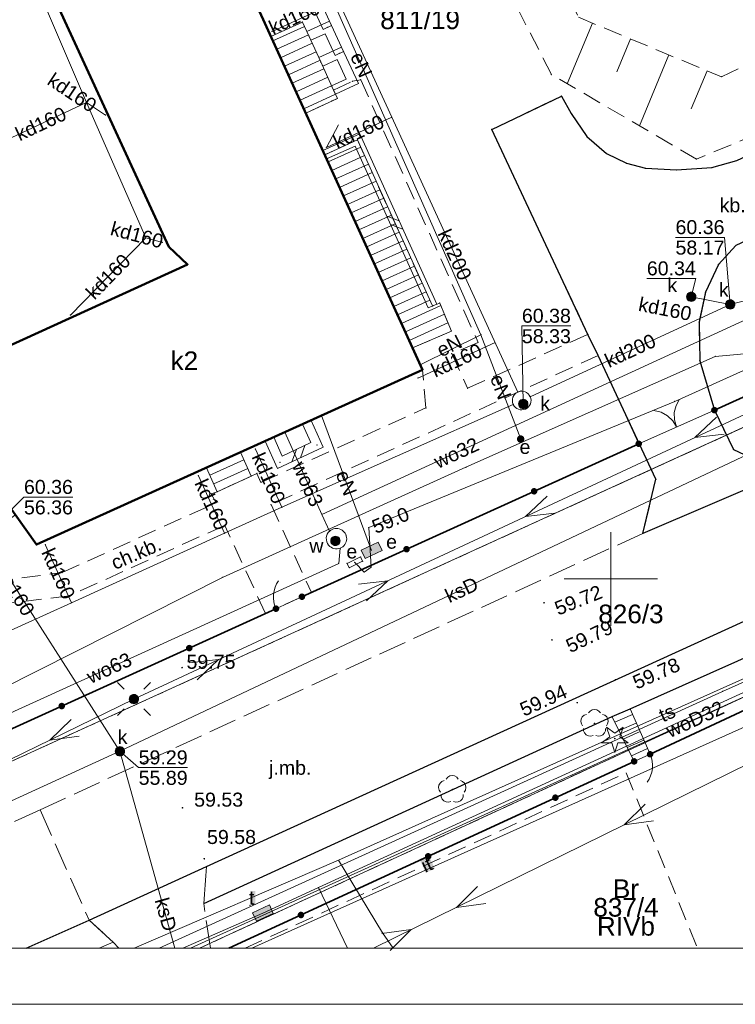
# Model space of a CAD drawing. Extents: x 6453267 to 6453477, y 5887877 to 5888047.
# Tile 2 of 8: x 6453318 to 6453357, y 5887877 to 5887930. Entities that reach past the tile are written whole.
import ezdxf
from ezdxf.enums import TextEntityAlignment as Align

# ---------------------------------------------------------------- set-up
doc = ezdxf.new("R2010")
doc.units = 0
doc.header["$PDSIZE"] = 0.75
for name, pattern in [('PRZER1-1', [2, 1, -1]), ('PRZER2-1', [3, 2, -1]), ('PRZER3-1', [4, 3, -1])]:
    doc.linetypes.add(name, pattern=pattern)
doc.layers.get('0').update_dxf_attribs({"linetype": 'CONTINUOUS', "lineweight": 13})
for name, color, linetype, lineweight in [('018', 7, 'CONTINUOUS', 15), ('GESBZO', 7, 'CONTINUOUS', 50), ('GESBZO_O', 7, 'CONTINUOUS', 50), ('GESDZI', 7, 'CONTINUOUS', 18), ('GESDZI_O', 7, 'CONTINUOUS', 18), ('GESKKL_O', 7, 'CONTINUOUS', 18), ('GESSCH', 7, 'CONTINUOUS', 18), ('GESUZY_O', 7, 'CONTINUOUS', 18), ('GSLDSO', 7, 'CONTINUOUS', 18), ('GSLKBR', 7, 'CONTINUOUS', 18), ('GSLKFU', 7, 'CONTINUOUS', 18), ('GSLKOG', 7, 'CONTINUOUS', 35), ('GSLKRW', 7, 'CONTINUOUS', 25), ('GSLTZI', 7, 'PRZER2-1', 18), ('GSLTZI_O', 7, 'PRZER2-1', 18), ('GSPPRB', 7, 'CONTINUOUS', 18), ('GSPWPS', 7, 'CONTINUOUS', 13), ('GSPWPS_O', 7, 'CONTINUOUS', 13), ('GSSKOA', 7, 'PRZER3-1', 18), ('GSSKOA_O', 7, 'PRZER3-1', 18), ('GSSKOD', 7, 'PRZER2-1', 18), ('GSSKOD_O', 7, 'PRZER2-1', 18), ('GSSOTW', 7, 'PRZER3-1', 18), ('GSSOTW_O', 7, 'PRZER3-1', 18), ('GSSZSN', 7, 'PRZER2-1', 18), ('GUPELA', 7, 'CONTINUOUS', 18), ('GUPIWZ', 7, 'CONTINUOUS', 18), ('GUPIWZ_O', 7, 'CONTINUOUS', 18), ('GUPPRZ', 7, 'CONTINUOUS', 18), ('GUPPRZ_O', 7, 'CONTINUOUS', 18), ('GUSIKP', 7, 'CONTINUOUS', 18)]:
    doc.layers.add(name, color=color, linetype=linetype, lineweight=lineweight)
for name, color, linetype, lineweight, true_color in [('GESKKL', 7, 'PRZER3-1', 18, 0x24bc24), ('GESUZY', 7, 'PRZER1-1', 18, 0x008000), ('GSPRDI', 7, 'CONTINUOUS', 18, 0x008000), ('GSPRDL', 7, 'CONTINUOUS', 18, 0x008000), ('GULEPR', 1, 'CONTINUOUS', 18, 0xff0000), ('GULEPR_O', 1, 'CONTINUOUS', 18, 0xff0000), ('GULGPR', 7, 'CONTINUOUS', 18, 0xbfbf00), ('GULKPR', 7, 'CONTINUOUS', 18, 0x803300), ('GULKPR_O', 7, 'CONTINUOUS', 18, 0x803300), ('GULTPR', 7, 'CONTINUOUS', 18, 0xff9100), ('GULTPR_O', 7, 'CONTINUOUS', 18, 0xff9100), ('GULWPR', 5, 'CONTINUOUS', 18, 0x0000ff), ('GULWPR_O', 5, 'CONTINUOUS', 18, 0x0000ff), ('GUPESE', 1, 'CONTINUOUS', 18, 0xff0000), ('GUPESE_O', 1, 'CONTINUOUS', 18, 0xff0000), ('GUPEUT', 1, 'CONTINUOUS', 18, 0xff0000), ('GUPEUT_O', 1, 'CONTINUOUS', 18, 0xff0000), ('GUPKSD', 7, 'CONTINUOUS', 18, 0x803300), ('GUPKSD_O', 7, 'CONTINUOUS', 18, 0x803300), ('GUPTSZ', 7, 'CONTINUOUS', 18, 0xff9100), ('GUPTSZ_O', 7, 'CONTINUOUS', 18, 0xff9100), ('GUSESE', 1, 'CONTINUOUS', 18, 0xff0000), ('GUSESE_O', 1, 'CONTINUOUS', 18, 0xff0000), ('GUSKSD', 7, 'CONTINUOUS', 18, 0x803300), ('GUSKSD_O', 7, 'CONTINUOUS', 18, 0x803300)]:
    doc.layers.add(name, color=color, linetype=linetype, lineweight=lineweight, true_color=true_color)
doc.styles.add('GEO-INFO', font='arial.ttf')

# ---------------------------------------------------------------- blocks, each defined once
blk = doc.blocks.new('KOLO')
blk.add_hatch(color=0).paths.add_polyline_path([(-0.5, 0), (-0.482963, -0.12941), (-0.433013, -0.25), (-0.353553, -0.353553), (-0.25, -0.433013), (-0.12941, -0.482963), (0, -0.5), (0.12941, -0.482963), (0.25, -0.433013), (0.353553, -0.353553), (0.433013, -0.25), (0.482963, -0.12941), (0.5, 0), (0.482963, 0.12941), (0.433013, 0.25), (0.353553, 0.353553), (0.25, 0.433013), (0.12941, 0.482963), (0, 0.5), (-0.12941, 0.482963), (-0.25, 0.433013), (-0.353553, 0.353553), (-0.433013, 0.25), (-0.482963, 0.12941)])
blk = doc.blocks.new('SPDLP')
blk.add_hatch(color=0).paths.add_polyline_path([(0, -0.09), (0.027812, -0.085595), (0.052901, -0.072812), (0.072812, -0.052901), (0.085595, -0.027812), (0.09, 0), (0.085595, 0.027812), (0.072812, 0.052901), (0.052901, 0.072812), (0.027812, 0.085595), (0, 0.09), (-0.027812, 0.085595), (-0.052901, 0.072812), (-0.072812, 0.052901), (-0.085595, 0.027812), (-0.09, 0), (-0.085595, -0.027812), (-0.072812, -0.052901), (-0.052901, -0.072812), (-0.027812, -0.085595)])
at = {"color": 0}
for points in [[(-0.648554, 1.126667), (-0.481106, 1.325358), (-0.255912, 1.454989), (0, 1.5), (0.255912, 1.454989), (0.481106, 1.325358), (0.648554, 1.126667)], [(-1.271938, -0.268652), (-1.40916, -0.048001), (-1.462858, 0.20623), (-1.426585, 0.463525), (-1.304695, 0.693003), (-1.11182, 0.867117), (-0.871109, 0.964971)], [(0.871109, 0.964971), (1.11182, 0.867117), (1.304695, 0.693003), (1.426585, 0.463525), (1.462858, 0.20623), (1.40916, -0.048001), (1.271938, -0.268652)], [(-0.137547, -1.292703), (-0.389802, -1.355024), (-0.648184, -1.327532), (-0.881678, -1.213525), (-1.062258, -1.026689), (-1.168249, -0.78945), (-1.186929, -0.530282)], [(1.186929, -0.530282), (1.168249, -0.78945), (1.062258, -1.026689), (0.881678, -1.213525), (0.648184, -1.327532), (0.389802, -1.355024), (0.137547, -1.292703)]]:
    blk.add_lwpolyline(points, dxfattribs=at)
blk = doc.blocks.new('SPDIP')
blk.add_hatch(color=0).paths.add_polyline_path([(0, -0.09), (0.027812, -0.085595), (0.052901, -0.072812), (0.072812, -0.052901), (0.085595, -0.027812), (0.09, 0), (0.085595, 0.027812), (0.072812, 0.052901), (0.052901, 0.072812), (0.027812, 0.085595), (0, 0.09), (-0.027812, 0.085595), (-0.052901, 0.072812), (-0.072812, 0.052901), (-0.085595, 0.027812), (-0.09, 0), (-0.085595, -0.027812), (-0.072812, -0.052901), (-0.052901, -0.072812), (-0.027812, -0.085595)])
at = {"color": 0}
blk.add_lwpolyline([(0.544942, 0.177062), (1.426676, -0.463555), (0.336792, -0.463555), (0, -1.500096), (-0.336792, -0.463555), (-1.426676, -0.463555), (-0.544942, 0.177062), (-0.881734, 1.213603), (0, 0.572986), (0.881734, 1.213603)], close=True, dxfattribs=at)
blk = doc.blocks.new('SUEP1')
at = {"color": 0}
blk.add_lwpolyline([(-1.5, -1), (1.5, 0), (-1.5, 1)], dxfattribs=at)
blk = doc.blocks.new('SUEO')
blk.add_hatch(color=0).paths.add_polyline_path([(-0.002174, 0.089974), (0.023762, 0.086807), (0.042561, 0.0793), (0.060131, 0.066965), (0.076266, 0.047786), (0.086234, 0.025762), (0.089972, 0.002226), (0.088646, -0.015553), (0.081114, -0.038994), (0.066834, -0.060276), (0.049699, -0.075033), (0.027576, -0.085671), (0.004027, -0.08991), (-0.019639, -0.087831), (-0.040932, -0.080154), (-0.059082, -0.067892), (-0.073734, -0.051607), (-0.08374, -0.032979), (-0.089221, -0.011817), (-0.089063, 0.012951), (-0.082571, 0.035806), (-0.069528, 0.057148), (-0.048957, 0.075519), (-0.026898, 0.085887)])
at = {"color": 0}
for points in [[(-1.767767, 1.767767), (-1.06066, 1.06066)], [(1.767767, 1.767767), (1.06066, 1.06066)], [(-1.767767, -1.767767), (-1.06066, -1.06066)], [(1.767767, -1.767767), (1.06066, -1.06066)]]:
    blk.add_lwpolyline(points, dxfattribs=at)
blk = doc.blocks.new('POINT')
at = {"color": 0}
blk.add_point((0, 0), dxfattribs=at)
blk = doc.blocks.new('OKRAG_PELNY')
at = {"true_color": 0xffffff}
blk.add_hatch(color=7, dxfattribs=at).paths.add_polyline_path([(-0.5, 0), (-0.482963, -0.12941), (-0.433013, -0.25), (-0.353553, -0.353553), (-0.25, -0.433013), (-0.12941, -0.482963), (0, -0.5), (0.12941, -0.482963), (0.25, -0.433013), (0.353553, -0.353553), (0.433013, -0.25), (0.482963, -0.12941), (0.5, 0), (0.482963, 0.12941), (0.433013, 0.25), (0.353553, 0.353553), (0.25, 0.433013), (0.12941, 0.482963), (0, 0.5), (-0.12941, 0.482963), (-0.25, 0.433013), (-0.353553, 0.353553), (-0.433013, 0.25), (-0.482963, 0.12941)])
at = {"color": 0}
blk.add_lwpolyline([(0, 0.5), (0.12941, 0.482963), (0.25, 0.433013), (0.353553, 0.353553), (0.433013, 0.25), (0.482963, 0.12941), (0.5, 0), (0.482963, -0.12941), (0.433013, -0.25), (0.353553, -0.353553), (0.25, -0.433013), (0.12941, -0.482963), (0, -0.5), (-0.12941, -0.482963), (-0.25, -0.433013), (-0.353553, -0.353553), (-0.433013, -0.25), (-0.482963, -0.12941), (-0.5, 0), (-0.482963, 0.12941), (-0.433013, 0.25), (-0.353553, 0.353553), (-0.25, 0.433013), (-0.12941, 0.482963)], close=True, dxfattribs=at)
blk = doc.blocks.new('SZAFA1')
at = {"true_color": 0xffffff}
blk.add_hatch(color=7, dxfattribs=at).paths.add_polyline_path([(-1, -0.5), (1, -0.5), (1, 0.5), (-1, 0.5)])
at = {"color": 0}
blk.add_lwpolyline([(-1, -0.5), (-1, 0.5), (1, 0.5), (1, -0.5)], close=True, dxfattribs=at)
blk = doc.blocks.new('PION_C')
at = {"color": 0}
blk.add_lwpolyline([(0, 0.5), (0, -0.5)], dxfattribs=at)
blk = doc.blocks.new('ODTN_1')
at = {"color": 0}
for points in [[(-1, -0.5), (0, 0.5)], [(0, -0.5), (1, 0.5)]]:
    blk.add_lwpolyline(points, dxfattribs=at)
blk = doc.blocks.new('KTOK04')
at = {"color": 0}
blk.add_lwpolyline([(0, 0), (-0.01711, -0.261052), (-0.068148, -0.517638), (-0.152241, -0.765367), (-0.267949, -1), (-0.413293, -1.217523), (-0.585786, -1.414214), (-0.782477, -1.586707), (-1, -1.732051)], dxfattribs=at)
blk = doc.blocks.new('SLBRA')
at = {"color": 0}
for points in [[(1.732051, 1), (1.414214, 0.585786), (1, 0.267949), (0.517638, 0.068148), (0, 0)], [(0, 0), (0.517638, -0.068148), (1, -0.267949), (1.414214, -0.585786), (1.732051, -1)]]:
    blk.add_lwpolyline(points, dxfattribs=at)

msp = doc.modelspace()

# ---------------------------------------------------------------- hatches: boundary and pattern name
at = {"layer": 'GSLTZI_O', "linetype": 'Continuous', "lineweight": 9, "true_color": 0xffffff}
msp.add_hatch(color=7, dxfattribs=at).paths.add_polyline_path([(6453340.098, 5887884.264), (6453339.78, 5887884.954), (6453340.269, 5887885.179), (6453340.587, 5887884.489)], flags=0)
at = {"layer": 'GUPTSZ_O', "linetype": 'Continuous', "lineweight": 9, "true_color": 0xffffff}
msp.add_hatch(color=7, dxfattribs=at).paths.add_polyline_path([(6453330.697, 5887882.548), (6453330.697, 5887883.298), (6453330.975, 5887883.298), (6453330.975, 5887882.548)], flags=0)

# ---------------------------------------------------------------- linework, layer by layer
at = {"color": 7, "linetype": 'Continuous', "lineweight": 13, "elevation": 100, "flags": 128}
for points in [[(6453350, 5887897.5), (6453350, 5887902.5)], [(6453347.5, 5887900), (6453352.5, 5887900)]]:
    msp.add_lwpolyline(points, dxfattribs=at)
at = {"layer": '018', "color": 1}
msp.add_lwpolyline([(6453477.378, 5888025.726), (6453267.378, 5888025.726), (6453267.378, 5887877.226), (6453477.378, 5887877.226)], close=True, dxfattribs=at)
at = {"layer": '018'}
msp.add_lwpolyline([(6453474.378, 5888022.726), (6453282.378, 5888022.726), (6453282.378, 5887880.226), (6453474.378, 5887880.226)], close=True, dxfattribs=at)
at = {"layer": 'GESBZO', "color": 7, "linetype": 'Continuous', "lineweight": 50, "elevation": 10.18}
msp.add_lwpolyline([(6453304.3, 5887922.86), (6453308.04, 5887925.56), (6453317.53, 5887912.36), (6453327.35, 5887916.84), (6453326.35, 5887917.78), (6453319.42, 5887932.84), (6453327.7, 5887938.1), (6453339.93, 5887911.2), (6453319.26, 5887901.84)], close=True, dxfattribs=at)
at = {"layer": 'GESDZI', "color": 7, "linetype": 'Continuous', "lineweight": 18, "elevation": 10.22}
for points in [[(6453454.509, 5887951.16), (6453357.86, 5887908.46), (6453295.988, 5887880.226)], [(6453295.988, 5887880.226), (6453357.86, 5887908.46), (6453454.509, 5887951.16)], [(6453446.378, 5887934.417), (6453404.89, 5887915.73), (6453376.57, 5887902.66), (6453372.86, 5887900.94), (6453327.98, 5887880.226)], [(6453327.98, 5887880.226), (6453372.86, 5887900.94), (6453377.283, 5887880.226)]]:
    msp.add_lwpolyline(points, dxfattribs=at)
at = {"layer": 'GESKKL', "color": 82, "linetype": 'PRZER3-1', "lineweight": 18, "ltscale": 0.5, "true_color": 0x24bc24, "elevation": 10.06}
msp.add_lwpolyline([(6453377.282, 5887880.226), (6453372.86, 5887900.94), (6453327.98, 5887880.226)], dxfattribs=at)
at = {"layer": 'GESSCH', "color": 7, "linetype": 'Continuous', "lineweight": 18, "elevation": 10.18}
for points in [[(6453333.68, 5887924.95), (6453335.37, 5887925.73), (6453335.16, 5887926.18), (6453334.48, 5887927.69), (6453333.84, 5887929.08), (6453333.5, 5887929.82), (6453331.81, 5887929.05)], [(6453339.39, 5887912.38), (6453341.47, 5887913.27), (6453340.85, 5887914.77), (6453340.46, 5887914.62), (6453336.44, 5887923.51), (6453334.69, 5887922.72)], [(6453328.36, 5887905.96), (6453328.94, 5887904.67), (6453330.76, 5887905.51), (6453330.18, 5887906.79)], [(6453350.08, 5887892.627), (6453351.038, 5887893.046), (6453352.108, 5887890.615), (6453351.254, 5887890.234)]]:
    msp.add_lwpolyline(points, close=True, dxfattribs=at)
at = {"layer": 'GESSCH', "color": 7, "linetype": 'Continuous', "lineweight": 18, "elevation": 10.18, "flags": 128}
for points in [[(6453333.605, 5887929.591), (6453331.915, 5887928.82)], [(6453333.814, 5887929.136), (6453332.123, 5887928.365)], [(6453334.023, 5887928.682), (6453332.33, 5887927.91)], [(6453334.232, 5887928.228), (6453332.538, 5887927.455)], [(6453334.441, 5887927.774), (6453332.745, 5887927)], [(6453334.647, 5887927.318), (6453332.952, 5887926.545)], [(6453334.853, 5887926.862), (6453333.16, 5887926.09)], [(6453335.058, 5887926.406), (6453333.367, 5887925.635)], [(6453335.266, 5887925.952), (6453333.575, 5887925.18)], [(6453336.615, 5887923.124), (6453334.868, 5887922.329)], [(6453336.821, 5887922.668), (6453335.074, 5887921.874)], [(6453337.027, 5887922.212), (6453335.281, 5887921.419)], [(6453337.233, 5887921.757), (6453335.488, 5887920.964)], [(6453337.439, 5887921.301), (6453335.695, 5887920.509)], [(6453337.645, 5887920.846), (6453335.902, 5887920.054)], [(6453337.851, 5887920.39), (6453336.109, 5887919.598)], [(6453338.057, 5887919.934), (6453336.316, 5887919.143)], [(6453338.263, 5887919.479), (6453336.523, 5887918.688)], [(6453338.469, 5887919.023), (6453336.73, 5887918.233)], [(6453338.675, 5887918.568), (6453336.937, 5887917.778)], [(6453338.881, 5887918.112), (6453337.143, 5887917.322)], [(6453339.087, 5887917.657), (6453337.35, 5887916.867)], [(6453339.293, 5887917.201), (6453337.557, 5887916.412)], [(6453339.499, 5887916.745), (6453337.764, 5887915.957)], [(6453339.705, 5887916.29), (6453337.971, 5887915.502)], [(6453339.911, 5887915.834), (6453338.178, 5887915.046)], [(6453340.117, 5887915.379), (6453338.385, 5887914.591)], [(6453340.323, 5887914.923), (6453338.592, 5887914.136)], [(6453340.905, 5887914.638), (6453338.799, 5887913.681)], [(6453341.096, 5887914.176), (6453339.006, 5887913.226)], [(6453341.287, 5887913.713), (6453339.212, 5887912.771)], [(6453328.544, 5887905.552), (6453330.367, 5887906.378)], [(6453328.749, 5887905.096), (6453330.573, 5887905.922)], [(6453351.17, 5887892.746), (6453350.226, 5887892.33)], [(6453351.371, 5887892.288), (6453350.446, 5887891.881)], [(6453351.573, 5887891.831), (6453350.666, 5887891.432)], [(6453351.774, 5887891.373), (6453350.887, 5887890.982)], [(6453351.975, 5887890.915), (6453351.107, 5887890.533)]]:
    msp.add_lwpolyline(points, dxfattribs=at)
at = {"layer": 'GESUZY', "color": 7, "linetype": 'Continuous', "lineweight": 18, "elevation": 10.07}
for points in [[(6453454.509, 5887951.16), (6453357.86, 5887908.46), (6453295.988, 5887880.226)], [(6453295.988, 5887880.226), (6453357.86, 5887908.46), (6453454.509, 5887951.16)], [(6453327.98, 5887880.226), (6453372.86, 5887900.94), (6453377.282, 5887880.226)], [(6453377.282, 5887880.226), (6453372.86, 5887900.94), (6453327.98, 5887880.226)]]:
    msp.add_lwpolyline(points, dxfattribs=at)
at = {"layer": 'GESUZY', "color": 96, "linetype": 'PRZER1-1', "lineweight": 18, "ltscale": 0.5, "true_color": 0x008000, "elevation": 10.08}
for points in [[(6453454.509, 5887951.16), (6453357.86, 5887908.46), (6453295.988, 5887880.226)], [(6453295.988, 5887880.226), (6453357.86, 5887908.46), (6453454.509, 5887951.16)], [(6453327.98, 5887880.226), (6453372.86, 5887900.94), (6453377.282, 5887880.226)], [(6453377.282, 5887880.226), (6453372.86, 5887900.94), (6453327.98, 5887880.226)]]:
    msp.add_lwpolyline(points, dxfattribs=at)
at = {"layer": 'GSLDSO', "color": 7, "linetype": 'Continuous', "lineweight": 18, "elevation": 10.18}
for points in [[(6453335.057, 5887929.634), (6453330.523, 5887939.501), (6453327.657, 5887938.198)], [(6453334.603, 5887929.426), (6453330.277, 5887938.839), (6453327.863, 5887937.742)], [(6453335.697, 5887928.245), (6453334.953, 5887929.861), (6453333.737, 5887929.308)], [(6453335.243, 5887928.035), (6453334.707, 5887929.199), (6453333.943, 5887928.852)], [(6453335.265, 5887925.953), (6453336.503, 5887926.529), (6453335.591, 5887928.47), (6453334.377, 5887927.918)], [(6453335.055, 5887926.407), (6453335.837, 5887926.771), (6453335.349, 5887927.81), (6453334.583, 5887927.462)], [(6453340.688, 5887914.723), (6453336.565, 5887923.841), (6453334.587, 5887922.948)], [(6453340.232, 5887914.517), (6453336.315, 5887923.179), (6453334.793, 5887922.492)], [(6453331.502, 5887907.387), (6453332.166, 5887905.916), (6453334.61, 5887907.058), (6453333.958, 5887908.493)], [(6453331.958, 5887907.593), (6453332.414, 5887906.584), (6453333.95, 5887907.302), (6453333.502, 5887908.287)]]:
    msp.add_lwpolyline(points, dxfattribs=at)
at = {"layer": 'GSLKBR', "color": 7, "linetype": 'Continuous', "lineweight": 18, "elevation": 10.18}
msp.add_lwpolyline([(6453355.55, 5887909.04), (6453351.5, 5887907.24)], dxfattribs=at)
at = {"layer": 'GSLKFU', "color": 7, "linetype": 'Continuous', "lineweight": 18, "elevation": 10.18}
for points in [[(6453333.47, 5887899.05), (6453332.08, 5887898.41)], [(6453351.254, 5887890.234), (6453352.108, 5887890.615)]]:
    msp.add_lwpolyline(points, dxfattribs=at)
at = {"layer": 'GSLKOG', "color": 7, "linetype": 'Continuous', "lineweight": 35, "elevation": 10.18}
for points in [[(6453355.55, 5887909.04), (6453378.01, 5887919.24)], [(6453333.47, 5887899.05), (6453351.5, 5887907.24)], [(6453352.108, 5887890.615), (6453370.59, 5887899.24), (6453372.98, 5887890.27), (6453375.517, 5887880.226)], [(6453292.074, 5887880.226), (6453332.08, 5887898.41)], [(6453329.55, 5887880.226), (6453351.254, 5887890.234)]]:
    msp.add_lwpolyline(points, dxfattribs=at)
at = {"layer": 'GSLKRW', "color": 7, "linetype": 'Continuous', "lineweight": 25, "elevation": 10.18}
for points in [[(6453318.706, 5887880.226), (6453322.08, 5887881.726), (6453328.365, 5887884.597), (6453367.547, 5887902.496), (6453374.695, 5887905.692), (6453392.531, 5887913.842), (6453397.691, 5887916.225), (6453446.378, 5887938.427)], [(6453328.211, 5887882.623), (6453350.082, 5887892.628), (6453351.038, 5887893.046), (6453369.66, 5887901.35)], [(6453318.706, 5887880.226), (6453322.08, 5887881.726)]]:
    msp.add_lwpolyline(points, dxfattribs=at)
msp.add_lwpolyline([(6453359.26, 5887905.67), (6453351.72, 5887902.44), (6453352.42, 5887905.34), (6453349.32, 5887911.97), (6453348.78, 5887913.1), (6453343.63, 5887924.07), (6453347.36, 5887925.86), (6453347.88, 5887924.93), (6453348.73, 5887923.7), (6453349.77, 5887922.79), (6453350.84, 5887922.26), (6453351.86, 5887921.99), (6453353.53, 5887921.9), (6453355.42, 5887922.03), (6453356.76, 5887922.41), (6453367.63, 5887927.46), (6453369.43, 5887923.79), (6453356.69, 5887917.86), (6453355.77, 5887916.84), (6453355.07, 5887915.35), (6453354.73, 5887913.76), (6453354.77, 5887911.69), (6453355.55, 5887909.04), (6453356.57, 5887906.94)], close=True, dxfattribs=at)
at = {"layer": 'GSLTZI', "color": 7, "linetype": 'PRZER2-1', "lineweight": 18, "ltscale": 0.5, "elevation": 10.1}
msp.add_lwpolyline([(6453330.422, 5887880.226), (6453350.827, 5887889.623), (6453354.647, 5887880.226)], dxfattribs=at)
at = {"layer": 'GSPPRB', "color": 7, "linetype": 'Continuous', "lineweight": 18}
for p in [(6453333.5, 5887929.82, 10.28), (6453334.83, 5887929.53, 10.28), (6453331.81, 5887929.05, 10.28), (6453331.87, 5887929.32, 10.28), (6453333.84, 5887929.08, 10.28), (6453335.47, 5887928.14, 10.28), (6453334.48, 5887927.69, 10.28), (6453346.83, 5887927.01, 10.28), (6453355.93, 5887926.89, 10.28), (6453336.17, 5887926.65, 10.28), (6453336.62, 5887926.73, 10.28), (6453335.16, 5887926.18, 10.28), (6453347.36, 5887925.86, 10.28), (6453321.94, 5887925.52, 10.28), (6453335.37, 5887925.73, 10.28), (6453322.96, 5887924.84, 10.28), (6453333.68, 5887924.95, 10.28), (6453338.28, 5887924.72, 10.28), (6453347.88, 5887924.93, 10.28), (6453343.63, 5887924.07, 10.28), (6453348.73, 5887923.7, 10.28), (6453334.78, 5887923.11, 10.28), (6453336.44, 5887923.51, 10.28), (6453334.69, 5887922.72, 10.28), (6453349.77, 5887922.79, 10.28), (6453350.84, 5887922.26, 10.28), (6453354.6, 5887922.48, 10.28), (6453351.86, 5887921.99, 10.28), (6453353.53, 5887921.9, 10.28), (6453355.42, 5887922.03, 10.28), (6453325.11, 5887918.26, 10.28), (6453326, 5887918.02, 10.28), (6453326.35, 5887917.78, 10.28), (6453327.35, 5887916.84, 10.28), (6453355.77, 5887916.84, 10.28), (6453355.07, 5887915.35, 10.28), (6453340.85, 5887914.77, 10.28), (6453340.46, 5887914.62, 10.28), (6453321.08, 5887914.13, 10.28), (6453354.73, 5887913.76, 10.28), (6453341.47, 5887913.27, 10.28), (6453348.78, 5887913.1, 10.28), (6453342.9, 5887912.67, 10.28), (6453343.05, 5887913.08, 10.28), (6453343.81, 5887912.66, 10.28), (6453339.39, 5887912.38, 10.28), (6453341.49, 5887912.07, 10.28), (6453349.32, 5887911.97, 10.28), (6453354.77, 5887911.69, 10.28), (6453355.6, 5887911.92, 10.28), (6453339.83, 5887911.49, 10.28), (6453339.93, 5887911.2, 10.28), (6453339.68, 5887910.76, 10.28), (6453342.34, 5887910.21, 10.28), (6453345.03, 5887910.01, 10.28), (6453345.69, 5887909.76, 10.28), (6453353.43, 5887909.51, 10.28), (6453340.11, 5887909.16, 10.28), (6453344.78, 5887909.35, 10.28), (6453345.44, 5887909.1, 10.28), (6453355.55, 5887909.04, 10.28), (6453333.73, 5887908.39, 10.28), (6453334.51, 5887908.75, 10.28), (6453332.55, 5887907.86, 10.28), (6453331.73, 5887907.49, 10.28), (6453345.18, 5887907.49, 10.28), (6453330.18, 5887906.79, 10.28), (6453330.98, 5887906.96, 10.28), (6453334.28, 5887907.18, 10.28), (6453351.5, 5887907.24, 10.28), (6453356.57, 5887906.94, 10.28), (6453332.29, 5887906.25, 10.28), (6453328.36, 5887905.96, 10.28), (6453342.25, 5887905.98, 10.28), (6453327.93, 5887905.53, 10.28), (6453330.76, 5887905.51, 10.28), (6453331.06, 5887905.65, 10.28), (6453352.42, 5887905.34, 10.28), (6453328.94, 5887904.67, 10.28), (6453331.27, 5887905.17, 10.28), (6453328.61, 5887904.56, 10.28), (6453328.87, 5887904.08, 10.28), (6453331.82, 5887903.98, 10.28), (6453332.4, 5887903.84, 10.28), (6453334.54, 5887903.46, 10.28), (6453329.34, 5887902.87, 10.28), (6453334.95, 5887902.56, 10.28), (6453337.05, 5887902.75, 10.28), (6453329.33, 5887902.45, 10.28), (6453335.83, 5887902.35, 10.28), (6453351.72, 5887902.44, 10.28), (6453319.26, 5887901.84, 10.28), (6453319.73, 5887901.84, 10.28), (6453334.9, 5887901.81, 10.28), (6453335.52, 5887901.65, 10.28), (6453336.61, 5887901.18, 10.28), (6453335.44, 5887900.83, 10.28), (6453335.89, 5887900.83, 10.28), (6453336, 5887900.6, 10.28), (6453336.3, 5887900.89, 10.28), (6453336.72, 5887900.95, 10.28), (6453337.17, 5887900.64, 10.28), (6453320.63, 5887900.34, 10.28), (6453329.21, 5887900.08, 10.28), (6453336.81, 5887900.37, 10.28), (6453321.02, 5887899.1, 10.28), (6453333.47, 5887899.05, 10.28), (6453333.98, 5887899.28, 10.28), (6453321.14, 5887898.73, 10.28), (6453332.08, 5887898.41, 10.28), (6453331.52, 5887898.16, 10.28), (6453355.985, 5887893.984, 10.28), (6453335.43, 5887884.94, 10.28), (6453334.353, 5887883.473, 10.28), (6453330.69, 5887882.53, 10.28), (6453337.79, 5887881.06, 10.28)]:
    msp.add_point(p, dxfattribs=at)
at = {"layer": 'GSSKOA', "color": 7, "linetype": 'PRZER3-1', "lineweight": 18, "ltscale": 0.5, "elevation": 10.18}
for points in [[(6453422.716, 5887934.528), (6453359.26, 5887905.67), (6453351.72, 5887902.44), (6453319.449, 5887887.644), (6453322.08, 5887881.726)], [(6453319.45, 5887887.64), (6453303.126, 5887880.226)], [(6453328.577, 5887880.226), (6453328.211, 5887882.623), (6453328.365, 5887884.597), (6453322.08, 5887881.726)], [(6453318.697, 5887880.226), (6453322.08, 5887881.73)], [(6453322.08, 5887881.726), (6453323.366, 5887880.562), (6453323.667, 5887880.226)]]:
    msp.add_lwpolyline(points, dxfattribs=at)
at = {"layer": 'GSSKOD', "color": 7, "linetype": 'PRZER2-1', "lineweight": 18, "ltscale": 0.5, "elevation": 10.18}
for points in [[(6453317.26, 5887931.48), (6453319.42, 5887932.84), (6453326.35, 5887917.78), (6453327.35, 5887916.84), (6453317.53, 5887912.36)], [(6453314.02, 5887899.48), (6453320.63, 5887900.34), (6453328.87, 5887904.08), (6453328.61, 5887904.56), (6453328.94, 5887904.67), (6453330.76, 5887905.51), (6453331.06, 5887905.65), (6453331.27, 5887905.17), (6453340.11, 5887909.16), (6453339.93, 5887911.2), (6453339.39, 5887912.38), (6453341.47, 5887913.27), (6453340.85, 5887914.77), (6453340.46, 5887914.62), (6453336.44, 5887923.51), (6453334.69, 5887922.72), (6453333.68, 5887924.95), (6453335.37, 5887925.73), (6453335.16, 5887926.18), (6453336.17, 5887926.65), (6453336.62, 5887926.73), (6453342.9, 5887912.67), (6453341.49, 5887912.07), (6453342.34, 5887910.21), (6453348.78, 5887913.1), (6453349.32, 5887911.97), (6453331.82, 5887903.98), (6453333.98, 5887899.28), (6453333.47, 5887899.05), (6453332.08, 5887898.41), (6453331.52, 5887898.16), (6453329.34, 5887902.87), (6453321.02, 5887899.1), (6453299.78, 5887896.55)], [(6453318.706, 5887880.226), (6453322.08, 5887881.726), (6453323.366, 5887880.562), (6453322.616, 5887880.226)]]:
    msp.add_lwpolyline(points, dxfattribs=at)
msp.add_lwpolyline([(6453328.365, 5887884.597), (6453328.211, 5887882.623), (6453350.082, 5887892.628), (6453351.038, 5887893.046), (6453369.66, 5887901.35), (6453367.547, 5887902.496)], close=True, dxfattribs=at)
at = {"layer": 'GSSOTW', "color": 7, "linetype": 'PRZER3-1', "lineweight": 18, "ltscale": 0.5, "elevation": 10.18}
msp.add_lwpolyline([(6453356.69, 5887917.86), (6453355.77, 5887916.84), (6453355.07, 5887915.35), (6453354.73, 5887913.76), (6453354.77, 5887911.69), (6453355.55, 5887909.04), (6453356.57, 5887906.94), (6453359.26, 5887905.67), (6453351.72, 5887902.44), (6453352.42, 5887905.34), (6453351.5, 5887907.24), (6453349.32, 5887911.97), (6453348.78, 5887913.1), (6453343.63, 5887924.07), (6453347.36, 5887925.86), (6453347.88, 5887924.93), (6453348.73, 5887923.7), (6453349.77, 5887922.79), (6453350.84, 5887922.26), (6453351.86, 5887921.99), (6453353.53, 5887921.9), (6453355.42, 5887922.03), (6453356.76, 5887922.41)], dxfattribs=at)
at = {"layer": 'GSSZSN', "color": 7, "linetype": 'PRZER2-1', "lineweight": 18, "ltscale": 0.5, "elevation": 10.06}
for points in [[(6453282.378, 5887931.761), (6453292.47, 5887936.89), (6453326.6, 5887950.98), (6453335.18, 5887952.05), (6453339.85, 5887948.91), (6453348.27, 5887930.08), (6453355.93, 5887926.89), (6453364.59, 5887931.06)], [(6453364.59, 5887931.06), (6453367.51, 5887927.9), (6453354.6, 5887922.48), (6453346.83, 5887927.01), (6453339.05, 5887942.22), (6453333.26, 5887947.34), (6453313.08, 5887938.35), (6453290.65, 5887930.97), (6453282.378, 5887927.247)]]:
    msp.add_lwpolyline(points, dxfattribs=at)
at = {"layer": 'GSSZSN', "color": 7, "linetype": 'Continuous', "lineweight": 18, "elevation": 10.06, "flags": 128}
for points in [[(6453349.02, 5887929.768), (6453347.668, 5887926.521)], [(6453351.068, 5887928.915), (6453350.335, 5887927.154)], [(6453353.116, 5887928.062), (6453351.535, 5887924.267)], [(6453355.163, 5887927.209), (6453354.316, 5887925.174)]]:
    msp.add_lwpolyline(points, dxfattribs=at)
at = {"layer": 'GULEPR', "color": 1, "linetype": 'Continuous', "lineweight": 18, "true_color": 0xff0000, "elevation": 10.14}
for points in [[(6453455.022, 5887957.711), (6453451.4, 5887956.41), (6453435.09, 5887949.13), (6453430.24, 5887947.02), (6453413.2, 5887937.56), (6453398.17, 5887930.08), (6453378.04, 5887920.86), (6453375.32, 5887919.39), (6453353.43, 5887909.51), (6453337.05, 5887902.75), (6453337.17, 5887900.64), (6453336.81, 5887900.37), (6453336.3, 5887900.89)], [(6453343.05, 5887913.08), (6453330.25, 5887941.99)], [(6453339.83, 5887911.49), (6453343.05, 5887913.08)], [(6453345.18, 5887907.49), (6453343.05, 5887913.08)], [(6453324.475, 5887893.57), (6453359.04, 5887909.69)], [(6453337.2, 5887901.53), (6453334.51, 5887908.75)], [(6453337.295, 5887880.226), (6453364.172, 5887893.465), (6453404.757, 5887907.257)], [(6453297.131, 5887880.226), (6453324.475, 5887893.57)]]:
    msp.add_lwpolyline(points, dxfattribs=at)
at = {"layer": 'GULGPR', "color": 52, "linetype": 'Continuous', "lineweight": 18, "true_color": 0xbfbf00, "elevation": 10.14}
for points in [[(6453355.985, 5887893.984), (6453372.759, 5887901.466), (6453376.659, 5887903.225), (6453444.883, 5887934.404), (6453446.378, 5887935.04)], [(6453325.828, 5887880.226), (6453355.985, 5887893.984)]]:
    msp.add_lwpolyline(points, dxfattribs=at)
at = {"layer": 'GULKPR', "color": 36, "linetype": 'Continuous', "lineweight": 18, "true_color": 0x803300, "elevation": 10.14}
for points in [[(6453325.11, 5887918.26), (6453321.94, 5887925.52), (6453318.83, 5887932.77), (6453317.82, 5887935.06), (6453326.74, 5887940.04), (6453328.38, 5887940.96), (6453329.38, 5887940.78)], [(6453345.03, 5887910.01), (6453338.28, 5887924.72), (6453335.42, 5887930.94), (6453331.24, 5887940.04), (6453330.31, 5887940.41)], [(6453331.87, 5887929.32), (6453335.42, 5887930.94)], [(6453317.04, 5887923.23), (6453321.94, 5887925.52)], [(6453322.96, 5887924.84), (6453321.94, 5887925.52)], [(6453335.42, 5887924.31), (6453334.78, 5887923.11), (6453338.28, 5887924.72)], [(6453287.559, 5887880.226), (6453311.41, 5887891.11), (6453329.21, 5887900.08), (6453342.25, 5887905.98), (6453355.6, 5887911.92), (6453360.66, 5887912.38), (6453372.73, 5887918.17), (6453372.08, 5887921.14), (6453371.63, 5887921.2)], [(6453300.41, 5887920.52), (6453309.18, 5887908.11), (6453317.1, 5887896.9), (6453321.14, 5887898.73), (6453329.33, 5887902.45), (6453332.4, 5887903.84), (6453344.78, 5887909.35)], [(6453321.08, 5887914.13), (6453325.11, 5887918.26)], [(6453326, 5887918.02), (6453325.11, 5887918.26)], [(6453345.69, 5887909.76), (6453356.4, 5887914.7), (6453357.36, 5887914.95), (6453357.94, 5887915.15)], [(6453354.31, 5887915.11), (6453356.4, 5887914.7)], [(6453323.727, 5887890.773), (6453360.31, 5887908.07), (6453369.771, 5887912.798)], [(6453339.68, 5887910.76), (6453343.81, 5887912.66)], [(6453330.98, 5887906.96), (6453332.4, 5887903.84)], [(6453327.93, 5887905.53), (6453329.33, 5887902.45)], [(6453318.13, 5887903.43), (6453316.41, 5887902.2), (6453323.727, 5887890.773)], [(6453319.73, 5887901.84), (6453321.14, 5887898.73)], [(6453323.727, 5887890.773), (6453300.709, 5887880.226)], [(6453326.67, 5887880.226), (6453323.727, 5887890.773)]]:
    msp.add_lwpolyline(points, dxfattribs=at)
at = {"layer": 'GULTPR', "color": 30, "linetype": 'Continuous', "lineweight": 18, "true_color": 0xff9100, "elevation": 10.14}
for points in [[(6453327.087, 5887880.226), (6453331.379, 5887882.108), (6453334.353, 5887883.473), (6453394.871, 5887911.259), (6453414.538, 5887919.901), (6453418.043, 5887921.975), (6453446.378, 5887934.627)], [(6453324.489, 5887880.226), (6453335.43, 5887884.94), (6453370.6, 5887900.71)], [(6453338.352, 5887880.226), (6453337.79, 5887881.06), (6453335.43, 5887884.94)], [(6453334.353, 5887883.473), (6453335.915, 5887880.226)]]:
    msp.add_lwpolyline(points, dxfattribs=at)
at = {"layer": 'GULWPR', "color": 5, "linetype": 'Continuous', "lineweight": 18, "true_color": 0x0000ff, "elevation": 10.14}
for points in [[(6453334.54, 5887903.46), (6453358.42, 5887914.43)], [(6453388.728, 5887908.036), (6453327.498, 5887880.226)], [(6453334.54, 5887903.46), (6453332.55, 5887907.86)], [(6453334.95, 5887902.56), (6453334.54, 5887903.46)], [(6453335.52, 5887901.65), (6453335.44, 5887900.83), (6453310.86, 5887889.64), (6453314.851, 5887880.226)], [(6453330.789, 5887880.226), (6453373.987, 5887899.634)]]:
    msp.add_lwpolyline(points, dxfattribs=at)
at = {"layer": 'GUPPRZ_O', "color": 36, "linetype": 'Continuous', "lineweight": 9, "true_color": 0x803300, "elevation": 10.8, "flags": 128}
for points in [[(6453353.469, 5887918.291), (6453356.09, 5887918.291), (6453356.4, 5887914.7)], [(6453353.469, 5887918.291), (6453356.09, 5887918.291)], [(6453351.934, 5887916.091), (6453354.555, 5887916.091), (6453354.31, 5887915.11)], [(6453347.866, 5887913.548), (6453345.245, 5887913.548), (6453345.32, 5887909.37)], [(6453345.245, 5887913.548), (6453347.866, 5887913.548)], [(6453321.209, 5887904.383), (6453318.588, 5887904.383), (6453316.41, 5887902.2)], [(6453318.588, 5887904.383), (6453321.209, 5887904.383)], [(6453327.35, 5887889.9), (6453324.729, 5887889.9), (6453323.727, 5887890.773)], [(6453324.729, 5887889.9), (6453327.35, 5887889.9)]]:
    msp.add_lwpolyline(points, dxfattribs=at)
at = {"layer": 'GUSESE', "color": 1, "linetype": 'Continuous', "lineweight": 18, "true_color": 0xff0000, "elevation": 10.14}
msp.add_lwpolyline([(6453336.61, 5887901.18), (6453336.72, 5887900.95), (6453336, 5887900.6), (6453335.89, 5887900.83)], close=True, dxfattribs=at)
at = {"layer": 'GUSIKP', "color": 5, "linetype": 'Continuous', "lineweight": 18, "true_color": 0x0000ff, "elevation": 10.14}
msp.add_lwpolyline([(6453335.52, 5887901.65, -0.323724), (6453334.9, 5887901.81, -0.399599), (6453334.95, 5887902.56, -1.201615)], format="xyb", close=True, dxfattribs=at)
at = {"layer": 'GUSKSD', "color": 36, "linetype": 'Continuous', "lineweight": 18, "true_color": 0x803300, "elevation": 10.14}
msp.add_lwpolyline([(6453344.78, 5887909.35, -0.414214), (6453345.03, 5887910.01, -0.414214), (6453345.69, 5887909.76, -1)], format="xyb", close=True, dxfattribs=at)

# ---------------------------------------------------------------- block references
at = {"layer": 'GSLDSO', "color": 7, "lineweight": 18, "xscale": 0.5, "yscale": 0.5}
for name, p, rotation in [('PION_C', (6453334.83, 5887929.53, 10.18), 114.6808421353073), ('PION_C', (6453333.84, 5887929.08, 10.18), 204.4439547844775), ('PION_C', (6453334.48, 5887927.69, 10.18), 204.4439547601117), ('PION_C', (6453335.47, 5887928.14, 10.18), 114.7228395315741), ('PION_C', (6453335.16, 5887926.18, 10.18), 24.95475061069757), ('PION_C', (6453334.69, 5887922.72, 10.18), 204.2957763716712), ('ODTN_1', (6453338.445, 5887919.076, 10.18), 114.3321725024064), ('PION_C', (6453340.46, 5887914.62, 10.18), 114.3321725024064), ('PION_C', (6453333.73, 5887908.39, 10.18), 114.4439547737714), ('PION_C', (6453331.73, 5887907.49, 10.18), 294.3045492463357), ('ODTN_1', (6453333.285, 5887906.715, 10.18), 25.04840929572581)]:
    msp.add_blockref(name, p, dxfattribs=dict(at, rotation=rotation))
at = {"layer": 'GSLKBR', "color": 7, "lineweight": 18, "xscale": 0.75, "yscale": 0.75, "rotation": 113.9624889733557}
msp.add_blockref('SLBRA', (6453353.525, 5887908.14, 10.18), dxfattribs=at)
at = {"layer": 'GSLKFU', "color": 7, "lineweight": 18, "xscale": 0.75, "yscale": 0.75}
for p, rotation in [((6453332.08, 5887898.41, 10.18), 204.722839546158), ((6453352.108, 5887890.615, 10.18), 24.03139675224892)]:
    msp.add_blockref('KTOK04', p, dxfattribs=dict(at, rotation=rotation))
at = {"layer": 'GSLKOG', "color": 7, "lineweight": 35, "xscale": 0.35, "yscale": 0.35}
for p in [(6453355.55, 5887909.04, 10.18), (6453351.5, 5887907.24, 10.18), (6453345.899, 5887904.696, 10.18), (6453339.071, 5887901.594, 10.18), (6453333.47, 5887899.05, 10.18), (6453332.08, 5887898.41, 10.18), (6453327.438, 5887896.3, 10.18), (6453320.611, 5887893.197, 10.18), (6453352.108, 5887890.615, 10.18), (6453351.254, 5887890.234, 10.18), (6453347.038, 5887888.29, 10.18), (6453340.227, 5887885.15, 10.18), (6453333.417, 5887882.009, 10.18)]:
    msp.add_blockref('KOLO', p, dxfattribs=at)
at = {"layer": 'GSPRDI', "color": 96, "lineweight": 18, "true_color": 0x008000, "xscale": 0.5, "yscale": 0.5}
msp.add_blockref('SPDIP', (6453350.22, 5887891.454, 10.12), dxfattribs=at)
at = {"layer": 'GSPRDL', "color": 96, "lineweight": 18, "true_color": 0x008000, "xscale": 0.5, "yscale": 0.5}
for p in [(6453349.132, 5887892.268, 10.12), (6453341.516, 5887888.724, 10.12)]:
    msp.add_blockref('SPDLP', p, dxfattribs=at)
at = {"layer": 'GSPWPS', "color": 7, "lineweight": 13, "xscale": 0.09, "yscale": 0.09}
for p in [(6453346.43, 5887898.728, 10.08), (6453346.856, 5887896.737, 10.08), (6453327.056, 5887895.252, 10.08), (6453350.253, 5887894.596, 10.08), (6453348.212, 5887893.378, 10.08), (6453327.074, 5887887.751, 10.08), (6453328.239, 5887885.021, 10.08)]:
    msp.add_blockref('KOLO', p, dxfattribs=at)
at = {"layer": 'GULEPR', "color": 1, "lineweight": 18, "true_color": 0xff0000, "xscale": 0.5, "yscale": 0.5}
for p, rotation in [((6453355.188, 5887907.894, 10.15), 205.002604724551), ((6453346.125, 5887903.667, 10.15), 205.002604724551), ((6453337.389, 5887899.593, 10.15), 25.00260472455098), ((6453328.327, 5887895.366, 10.15), 25.00260472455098), ((6453320.655, 5887891.706, 10.15), 206.0127885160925), ((6453351.389, 5887887.168, 10.15), 206.2243601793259), ((6453342.418, 5887882.749, 10.15), 206.2243601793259), ((6453338.647, 5887880.892, 10.15), 26.22436017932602)]:
    msp.add_blockref('SUEP1', p, dxfattribs=dict(at, rotation=rotation))
at = {"layer": 'GUPELA', "color": 7, "lineweight": 18, "xscale": 0.5, "yscale": 0.5}
for name, p in [('SUEO', (6453324.475, 5887893.57, 10.15)), ('OKRAG_PELNY', (6453324.475, 5887893.57, 10.16))]:
    msp.add_blockref(name, p, dxfattribs=at)
at = {"layer": 'GUPESE', "color": 1, "lineweight": 18, "true_color": 0xff0000, "xscale": 0.5, "yscale": 0.5, "rotation": 25.57913038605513}
msp.add_blockref('SZAFA1', (6453337.2, 5887901.53, 10.16), dxfattribs=at)
at = {"layer": 'GUPEUT', "color": 1, "lineweight": 18, "true_color": 0xff0000, "xscale": 0.4, "yscale": 0.4}
msp.add_blockref('KOLO', (6453345.18, 5887907.49, 10.16), dxfattribs=at)
at = {"layer": 'GUPIWZ', "color": 7, "lineweight": 18, "xscale": 0.5, "yscale": 0.5}
for p in [(6453345.32, 5887909.37, 10.18), (6453335.26, 5887902.04, 10.18)]:
    msp.add_blockref('OKRAG_PELNY', p, dxfattribs=at)
at = {"layer": 'GUPKSD', "color": 36, "lineweight": 18, "true_color": 0x803300, "xscale": 0.5, "yscale": 0.5}
for p in [(6453354.31, 5887915.11, 10.16), (6453356.4, 5887914.7, 10.16), (6453323.727, 5887890.773, 10.16)]:
    msp.add_blockref('OKRAG_PELNY', p, dxfattribs=at)
at = {"layer": 'GUPPRZ', "color": 36, "lineweight": 18, "true_color": 0x803300}
for p in [(6453354.31, 5887915.11, 10.16), (6453356.4, 5887914.7, 10.16), (6453345.32, 5887909.37, 10.16), (6453323.727, 5887890.773, 10.16)]:
    msp.add_blockref('POINT', p, dxfattribs=at)
at = {"layer": 'GUPPRZ', "color": 1, "lineweight": 18, "true_color": 0xff0000}
msp.add_blockref('POINT', (6453337.05, 5887902.75, 10.16), dxfattribs=at)
at = {"layer": 'GUPTSZ', "color": 30, "lineweight": 18, "true_color": 0xff9100, "xscale": 0.5, "yscale": 0.5, "rotation": 24.66421288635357}
msp.add_blockref('SZAFA1', (6453331.379, 5887882.108, 10.16), dxfattribs=at)

# ---------------------------------------------------------------- texts
at = {"layer": 'GESBZO_O', "color": 7, "linetype": 'Continuous', "lineweight": 0, "style": 'GEO-INFO'}
msp.add_text('k2', height=1, dxfattribs=at).set_placement((6453327.176, 5887911.684, 10.8), align=Align.MIDDLE_CENTER)
at = {"layer": 'GESDZI_O', "color": 7, "linetype": 'Continuous', "lineweight": 0, "style": 'GEO-INFO'}
for s, p in [('811/19', (6453339.795, 5887929.942, 10.81)), ('826/3', (6453351.084, 5887898.129, 10.81)), ('837/4', (6453350.817, 5887882.42, 10.81))]:
    msp.add_text(s, height=1, dxfattribs=at).set_placement(p, align=Align.MIDDLE_CENTER)
at = {"layer": 'GESKKL_O', "color": 82, "linetype": 'Continuous', "lineweight": 0, "true_color": 0x24bc24, "style": 'GEO-INFO'}
msp.add_text('RIVb', height=1, dxfattribs=at).set_placement((6453350.816, 5887881.403, 10.8), align=Align.MIDDLE_CENTER)
at = {"layer": 'GESUZY_O', "color": 96, "linetype": 'Continuous', "lineweight": 0, "true_color": 0x008000, "style": 'GEO-INFO'}
msp.add_text('Br', height=1, dxfattribs=at).set_placement((6453350.816, 5887883.419, 10.8), align=Align.MIDDLE_CENTER)
at = {"layer": 'GSLTZI_O', "color": 7, "linetype": 'Continuous', "lineweight": 0, "style": 'GEO-INFO'}
msp.add_text('it', height=0.75, rotation=24.7264, dxfattribs=at).set_placement((6453340.148, 5887884.705, 10.8), align=Align.MIDDLE_CENTER)
at = {"layer": 'GSPWPS_O', "color": 7, "linetype": 'Continuous', "lineweight": 0, "style": 'GEO-INFO'}
for s, rotation, p in [('59.72', 21.8008, (6453346.91, 5887898.73, 10.8)), ('59.79', 25.2878, (6453347.51, 5887896.7, 10.8)), ('59.78', 23.8856, (6453351.09, 5887894.76, 10.8)), ('59.94', 24.1412, (6453345.047, 5887893.308, 10.8))]:
    msp.add_text(s, height=0.75, rotation=rotation, dxfattribs=at).set_placement(p, align=Align.TOP_LEFT)
for s, p in [('59.75', (6453327.29, 5887895.94, 10.8)), ('59.53', (6453327.7, 5887888.56, 10.8)), ('59.58', (6453328.39, 5887886.56, 10.8))]:
    msp.add_text(s, height=0.75, dxfattribs=at).set_placement(p, align=Align.TOP_LEFT)
at = {"layer": 'GSSKOA_O', "color": 7, "linetype": 'Continuous', "lineweight": 0, "style": 'GEO-INFO'}
msp.add_text('j.mb.', height=0.75, dxfattribs=at).set_placement((6453332.845, 5887889.892, 10.8), align=Align.MIDDLE_CENTER)
at = {"layer": 'GSSKOD_O', "color": 7, "linetype": 'Continuous', "lineweight": 0, "style": 'GEO-INFO'}
msp.add_text('ch.kb.', height=0.75, rotation=23.3016, dxfattribs=at).set_placement((6453324.593, 5887901.375, 10.8), align=Align.MIDDLE_CENTER)
at = {"layer": 'GSSOTW_O', "color": 7, "linetype": 'Continuous', "lineweight": 0, "style": 'GEO-INFO'}
msp.add_text('kb.', height=0.75, dxfattribs=at).set_placement((6453356.53, 5887920.014, 10.8), align=Align.MIDDLE_CENTER)
at = {"layer": 'GULEPR_O', "color": 1, "linetype": 'Continuous', "lineweight": 0, "true_color": 0xff0000, "style": 'GEO-INFO'}
for rotation, p in [(293.8815, (6453336.65, 5887927.535, 10.8)), (26.2796, (6453341.361, 5887912.491, 10.8)), (290.8587, (6453344.115, 5887910.285, 10.8)), (290.4342, (6453335.855, 5887905.14, 10.8))]:
    msp.add_text('eN', height=0.75, rotation=rotation, dxfattribs=at).set_placement(p, align=Align.MIDDLE_CENTER)
at = {"layer": 'GULKPR_O', "color": 36, "linetype": 'Continuous', "lineweight": 0, "true_color": 0x803300, "style": 'GEO-INFO'}
for s, rotation, p in [('kd160', 24.529, (6453333.063, 5887930.067, 10.8)), ('kd160', 326.3099, (6453321.17, 5887926.046, 10.8)), ('kd160', 25.0489, (6453319.49, 5887924.375, 10.8)), ('kd160', 24.7024, (6453336.498, 5887923.957, 10.8)), ('kd160', 344.9084, (6453324.638, 5887918.425, 10.8)), ('kd200', 294.649, (6453341.655, 5887917.365, 10.8)), ('kd160', 45.7021, (6453323.095, 5887916.195, 10.8)), ('kd160', 348.9011, (6453352.911, 5887914.461, 10.8)), ('kd200', 24.7616, (6453351.045, 5887912.23, 10.8)), ('kd160', 24.7047, (6453341.745, 5887911.71, 10.8)), ('kd160', 294.4716, (6453331.69, 5887905.4, 10.8)), ('kd160', 294.444, (6453328.63, 5887903.99, 10.8)), ('kd160', 294.3884, (6453320.435, 5887900.285, 10.8)), ('ks160', 302.6339, (6453318.141, 5887899.319, 10.8)), ('ksD', 25.3054, (6453342.019, 5887899.422, 10.8)), ('ksD', 285.5871, (6453326.185, 5887882.038, 10.8))]:
    msp.add_text(s, height=0.75, rotation=rotation, dxfattribs=at).set_placement(p, align=Align.MIDDLE_CENTER)
at = {"layer": 'GULTPR_O', "color": 30, "linetype": 'Continuous', "lineweight": 0, "true_color": 0xff9100, "style": 'GEO-INFO'}
msp.add_text('ts', height=0.75, rotation=24.1512, dxfattribs=at).set_placement((6453353.015, 5887892.825, 10.8), align=Align.MIDDLE_CENTER)
at = {"layer": 'GULWPR_O', "color": 5, "linetype": 'Continuous', "lineweight": 0, "true_color": 0x0000ff, "style": 'GEO-INFO'}
for s, rotation, p in [('wo32', 24.6731, (6453341.736, 5887906.755, 10.8)), ('wo63', 294.3359, (6453333.783, 5887905.089, 10.8)), ('wo63', 24.4773, (6453323.15, 5887895.235, 10.8)), ('woD32', 24.4268, (6453354.508, 5887892.494, 10.8))]:
    msp.add_text(s, height=0.75, rotation=rotation, dxfattribs=at).set_placement(p, align=Align.MIDDLE_CENTER)
at = {"layer": 'GUPESE_O', "color": 1, "linetype": 'Continuous', "lineweight": 0, "true_color": 0xff0000, "style": 'GEO-INFO'}
msp.add_text('e', height=0.75, dxfattribs=at).set_placement((6453338.56, 5887901.621, 10.8), align=Align.RIGHT)
at = {"layer": 'GUPEUT_O', "color": 1, "linetype": 'Continuous', "lineweight": 0, "true_color": 0xff0000, "style": 'GEO-INFO'}
msp.add_text('e', height=0.75, dxfattribs=at).set_placement((6453345.703, 5887906.698, 10.8), align=Align.RIGHT)
at = {"layer": 'GUPIWZ_O', "color": 7, "linetype": 'Continuous', "lineweight": 0, "style": 'GEO-INFO'}
msp.add_text('w', height=0.75, dxfattribs=at).set_placement((6453334.623, 5887901.408, 10.8), align=Align.RIGHT)
at = {"layer": 'GUPKSD_O', "color": 36, "linetype": 'Continuous', "lineweight": 0, "true_color": 0x803300, "style": 'GEO-INFO'}
for p in [(6453353.56, 5887915.36, 10.8), (6453356.316, 5887915.109, 10.8), (6453324.131, 5887891.167, 10.8)]:
    msp.add_text('k', height=0.75, dxfattribs=at).set_placement(p, align=Align.RIGHT)
at = {"layer": 'GUPPRZ_O', "color": 36, "linetype": 'Continuous', "lineweight": 0, "true_color": 0x803300, "style": 'GEO-INFO'}
for s, p in [('60.36', (6453353.469, 5887918.464, 10.8)), ('58.17', (6453353.469, 5887917.369, 10.8)), ('60.38', (6453345.245, 5887913.721, 10.8)), ('58.33', (6453345.245, 5887912.626, 10.8)), ('60.36', (6453318.588, 5887904.555, 10.8)), ('56.36', (6453318.588, 5887903.46, 10.8)), ('59.29', (6453324.729, 5887890.073, 10.8)), ('55.89', (6453324.729, 5887888.978, 10.8))]:
    msp.add_text(s, height=0.75, dxfattribs=at).set_placement(p)
msp.add_text('60.34', height=0.75, dxfattribs=at).set_placement((6453351.934, 5887916.633, 10.8), align=Align.MIDDLE_LEFT)
at = {"layer": 'GUPPRZ_O', "color": 1, "linetype": 'Continuous', "lineweight": 0, "true_color": 0xff0000, "style": 'GEO-INFO'}
msp.add_text('59.0', height=0.75, rotation=22.8902, dxfattribs=at).set_placement((6453337.275, 5887902.75, 10.8), align=Align.MIDDLE_LEFT)
at = {"layer": 'GUPTSZ_O', "color": 30, "linetype": 'Continuous', "lineweight": 0, "true_color": 0xff9100, "style": 'GEO-INFO'}
msp.add_text('t', height=0.75, dxfattribs=at).set_placement((6453330.929, 5887882.558, 10.8), align=Align.RIGHT)
at = {"layer": 'GUSESE_O', "color": 1, "linetype": 'Continuous', "lineweight": 0, "true_color": 0xff0000, "style": 'GEO-INFO'}
msp.add_text('e', height=0.75, dxfattribs=at).set_placement((6453336.139, 5887901.475, 10.8), align=Align.MIDDLE_CENTER)
at = {"layer": 'GUSKSD_O', "color": 36, "linetype": 'Continuous', "lineweight": 0, "true_color": 0x803300, "style": 'GEO-INFO'}
msp.add_text('k', height=0.75, dxfattribs=at).set_placement((6453346.488, 5887909.396, 10.8), align=Align.MIDDLE_CENTER)

doc.saveas('drawing.dxf')
